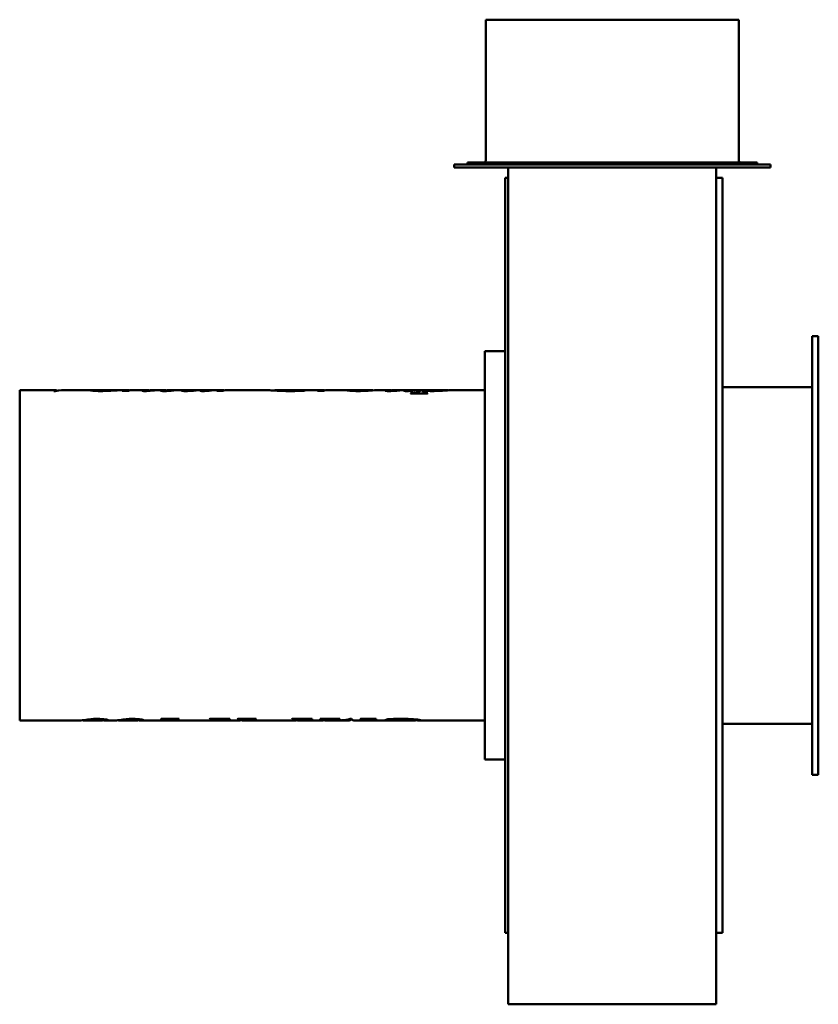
# Model space of a CAD drawing. Header units: millimetres. Extents: x 224 to 616, y 56 to 538.
import ezdxf

# ---------------------------------------------------------------- set-up
doc = ezdxf.new("R2010")
doc.units = ezdxf.units.MM
doc.header["$LTSCALE"] = 2
doc.layers.add('Widoczne (ISO)', color=7, linetype='Continuous', lineweight=50)

msp = doc.modelspace()

# ---------------------------------------------------------------- linework, layer by layer
at = {"layer": 'Widoczne (ISO)'}
for p, q in [((576.75, 538.25), (452.75, 538.25)), ((452.75, 538.25), (452.75, 469.25)), ((576.75, 538.25), (576.75, 469.25)), ((585.75, 468.25), (443.75, 468.25)), ((443.75, 468.25), (443.75, 467.25)), ((585.75, 468.25), (585.75, 467.25)), ((592.25, 467.25), (437.25, 467.25)), ((437.25, 465.75), (437.25, 467.25)), ((437.25, 465.75), (463.75, 465.75)), ((463.75, 465.75), (463.75, 270.75)), ((463.75, 465.75), (465.25, 465.75)), ((465.25, 465.75), (466.25, 465.75)), ((466.25, 465.75), (465.25, 465.75)), ((466.25, 465.75), (466.25, 465.75)), ((466.25, 465.75), (563.25, 465.75)), ((563.25, 465.75), (564.25, 465.75)), ((564.25, 465.75), (563.25, 465.75)), ((564.25, 465.75), (564.25, 465.75)), ((564.25, 465.75), (565.75, 465.75)), ((565.75, 465.75), (592.25, 465.75)), ((565.75, 465.75), (565.75, 270.75)), ((592.25, 465.75), (592.25, 467.25)), ((462.25, 460.75), (462.25, 90.75)), ((463.75, 460.75), (462.25, 460.75)), ((565.75, 460.75), (568.75, 460.75)), ((568.75, 460.75), (568.75, 90.75)), ((612.75, 383.25), (612.75, 168.25)), ((612.75, 383.25), (615.75, 383.25)), ((615.75, 383.25), (615.75, 168.25)), ((452.25, 375.75), (452.25, 175.75)), ((452.25, 375.75), (462.25, 375.75)), ((568.75, 358.25), (612.75, 358.25)), ((224.25, 356.75), (224.25, 194.75)), ((241.91, 356.75), (224.25, 356.75)), ((241.67, 356.26), (241.02, 356.26)), ((244.69, 356.61), (244.69, 356.7)), ((246.84, 356.75), (244.98, 356.75)), ((259.52, 356.75), (248.25, 356.75)), ((261.69, 356.32), (261.69, 356.69)), ((261.91, 356.74), (261.91, 356.75)), ((265.86, 356.75), (262.15, 356.75)), ((276.86, 356.75), (268.88, 356.75)), ((271.65, 356.6), (271.65, 356.65)), ((277.08, 356.32), (274.44, 356.32)), ((279.4, 356.72), (279.4, 356.75)), ((279.66, 356.75), (279.5, 356.75)), ((286.45, 356.75), (280.84, 356.75)), ((287.18, 356.33), (287.18, 356.5)), ((288.02, 356.39), (288.02, 356.47)), ((295.23, 356.75), (289.22, 356.75)), ((289.83, 356.56), (289.83, 356.63)), ((296.1, 356.3), (296.1, 356.48)), ((297.57, 356.39), (297.57, 356.48)), ((305.46, 356.75), (298.03, 356.75)), ((299.26, 356.55), (299.26, 356.63)), ((306.4, 356.29), (306.4, 356.53)), ((314.05, 356.75), (308.3, 356.75)), ((314.69, 356.28), (314.69, 356.75)), ((315.5, 356.32), (315.5, 356.49)), ((323.26, 356.75), (317.28, 356.75)), ((317.73, 356.53), (317.73, 356.62)), ((323.55, 356.32), (320.85, 356.32)), ((325.48, 356.72), (325.48, 356.75)), ((326.07, 356.75), (325.76, 356.75)), ((345.83, 356.75), (326.95, 356.75)), ((349.36, 356.47), (349.36, 356.75)), ((362.53, 356.75), (349.38, 356.75)), ((360.63, 356.32), (360.63, 356.47)), ((362.75, 356.4), (362.75, 356.74)), ((362.75, 356.67), (364.63, 356.67)), ((372.61, 356.75), (365.71, 356.75)), ((372.91, 356.32), (370.2, 356.32)), ((374.83, 356.72), (374.83, 356.75)), ((375.43, 356.75), (375.11, 356.75)), ((385.22, 356.75), (376.3, 356.75)), ((387.53, 356.33), (387.53, 356.63)), ((397.02, 356.75), (388.33, 356.75)), ((397.44, 356.58), (397.44, 356.69)), ((405.21, 356.75), (400.12, 356.75)), ((406.14, 356.29), (406.14, 356.53)), ((413.79, 356.75), (408.04, 356.75)), ((414.44, 356.28), (414.44, 356.75)), ((415.24, 356.32), (415.24, 356.49)), ((424.18, 355.15), (415.85, 355.15)), ((416.02, 355.15), (416.02, 355.28)), ((422.97, 356.75), (417.02, 356.75)), ((417.48, 356.53), (417.48, 356.62)), ((421.65, 355.15), (421.65, 355.5)), ((423.77, 356.34), (423.77, 356.49)), ((433.62, 356.75), (425.7, 356.75)), ((434.08, 356.63), (434.08, 356.69)), ((452.25, 356.75), (436.48, 356.75)), ((463.75, 270.75), (463.75, 55.75)), ((565.75, 270.75), (565.75, 55.75)), ((253.04, 194.75), (224.25, 194.75)), ((264.05, 194.75), (256.16, 194.75)), ((260.73, 195.59), (260.73, 195.45)), ((265.13, 195.51), (265.13, 195.13)), ((270.42, 194.75), (267.2, 194.75)), ((281.43, 194.75), (273.55, 194.75)), ((278.11, 195.59), (278.11, 195.45)), ((282.51, 195.51), (282.51, 195.13)), ((293.45, 194.75), (284.58, 194.75)), ((293.65, 195.57), (302.39, 195.57)), ((295.94, 195.57), (295.94, 195.31)), ((327.13, 194.75), (296.08, 194.75)), ((300.3, 195.57), (300.3, 195.45)), ((302.14, 195.57), (302.14, 195.48)), ((314.45, 194.8), (305.66, 194.8)), ((306.35, 194.91), (315.15, 194.91)), ((314.45, 194.91), (314.45, 194.8)), ((317.46, 195.57), (327.27, 195.57)), ((324.99, 195.57), (324.99, 195.29)), ((327.12, 195.57), (327.12, 195.48)), ((328.15, 194.83), (328.15, 194.77)), ((331.02, 194.75), (330.43, 194.75)), ((331.18, 195.57), (340.16, 195.57)), ((333.71, 195.57), (333.71, 195.32)), ((358.25, 194.75), (334.07, 194.75)), ((337.17, 195.57), (337.17, 195.35)), ((338.17, 195.57), (338.17, 195.45)), ((339.95, 195.57), (339.95, 195.48)), ((349.2, 194.8), (340.4, 194.8)), ((341.1, 194.91), (349.89, 194.91)), ((349.2, 194.91), (349.2, 194.8)), ((358.38, 195.48), (357.61, 195.48)), ((357.8, 195.57), (367.7, 195.57)), ((360.85, 195.57), (360.85, 195.31)), ((371.72, 194.75), (361.24, 194.75)), ((365.04, 195.57), (365.04, 195.43)), ((367.52, 195.48), (367.07, 195.48)), ((367.52, 195.57), (367.52, 195.48)), ((371.88, 195.48), (371.48, 195.48)), ((371.63, 195.57), (381.2, 195.57)), ((374.38, 195.57), (374.38, 195.32)), ((377.9, 194.75), (374.74, 194.75)), ((378.6, 195.57), (378.6, 195.43)), ((385.43, 194.75), (379.38, 194.75)), ((381.03, 195.48), (380.56, 195.48)), ((381.03, 195.57), (381.03, 195.48)), ((384.58, 195.28), (384.58, 195.07)), ((386.25, 195.57), (386.95, 195.57)), ((391.29, 194.75), (388.34, 194.75)), ((391.34, 195.57), (399.01, 195.57)), ((398.99, 194.75), (392.58, 194.75)), ((393.82, 195.57), (393.82, 195.31)), ((394.82, 195.57), (394.82, 195.12)), ((395.95, 195.57), (395.95, 195.38)), ((398.84, 195.48), (398.37, 195.48)), ((398.84, 195.57), (398.84, 195.48)), ((408.52, 194.75), (399, 194.75)), ((405.49, 195.46), (405.49, 194.78)), ((407.52, 195.56), (407.52, 195.36)), ((408.24, 194.76), (408.71, 194.76)), ((408.52, 194.76), (408.52, 194.75)), ((418.09, 194.75), (408.53, 194.75)), ((418.33, 195.37), (418.33, 194.8)), ((452.25, 194.75), (421.5, 194.75)), ((568.75, 193.25), (612.75, 193.25)), ((452.25, 175.75), (462.25, 175.75)), ((612.75, 168.25), (615.75, 168.25)), ((463.75, 90.75), (462.25, 90.75)), ((565.75, 90.75), (568.75, 90.75)), ((463.75, 55.75), (465.25, 55.75)), ((465.25, 55.75), (466.25, 55.75)), ((466.25, 55.75), (563.25, 55.75)), ((563.25, 55.75), (564.25, 55.75)), ((564.25, 55.75), (565.75, 55.75))]:
    msp.add_line(p, q, dxfattribs=at)
for centre, start, end in [((451.75, 469.25), 270, 0), ((577.75, 469.25), 180, 270)]:
    msp.add_arc(centre, 1, start, end, dxfattribs=at)
for points in [[(241.02, 356.26), (241.57, 356.87), (242.12, 356.91), (242.66, 356.4)], [(248.25, 356.75), (246.06, 356.75), (243.87, 356.59), (241.67, 356.26)], [(244.69, 356.7), (245.64, 356.75), (246.59, 356.76), (247.55, 356.75)], [(244.98, 356.75), (244.89, 356.75), (244.79, 356.74), (244.69, 356.7)], [(261.79, 356.74), (261.72, 356.72), (261.69, 356.71), (261.69, 356.69)], [(267.46, 356.75), (266.11, 356.75), (264.22, 356.74), (261.79, 356.74)], [(261.91, 356.75), (263.7, 356.75), (265.16, 356.76), (266.28, 356.75)], [(262.15, 356.75), (262.07, 356.75), (261.98, 356.75), (261.91, 356.75)], [(272, 356.62), (269.21, 356.46), (266.54, 356.28), (264, 356.28)], [(266.28, 356.75), (266.63, 356.75), (266.96, 356.75), (267.26, 356.75)], [(268.88, 356.75), (268.43, 356.75), (267.96, 356.75), (267.46, 356.75)], [(271.65, 356.65), (271.77, 356.64), (271.89, 356.63), (272, 356.62)], [(274.44, 356.32), (275.5, 356.7), (276.57, 356.83), (277.63, 356.71)], [(277.95, 356.57), (277.66, 356.5), (277.37, 356.42), (277.08, 356.32)], [(277.63, 356.71), (277.93, 356.67), (278.11, 356.63), (278.18, 356.61)], [(279.46, 356.72), (278.85, 356.7), (278.35, 356.65), (277.95, 356.57)], [(279.4, 356.75), (279.7, 356.76), (280, 356.75), (280.28, 356.75)], [(279.5, 356.75), (279.47, 356.75), (279.43, 356.75), (279.4, 356.75)], [(280.84, 356.75), (280.39, 356.75), (279.93, 356.75), (279.46, 356.72)], [(284.3, 356.42), (284.3, 356.47), (284.53, 356.56), (284.99, 356.63)], [(284.99, 356.63), (285.77, 356.76), (286.55, 356.79), (287.34, 356.71)], [(287.42, 356.34), (286.76, 356.3), (286.18, 356.28), (285.67, 356.28)], [(287.59, 356.61), (287.32, 356.56), (287.18, 356.51), (287.18, 356.5)], [(287.34, 356.71), (287.57, 356.69), (287.71, 356.66), (287.77, 356.64)], [(290.38, 356.61), (289.33, 356.52), (288.34, 356.41), (287.42, 356.34)], [(287.57, 356.45), (287.69, 356.45), (287.84, 356.46), (288.02, 356.47)], [(289.22, 356.75), (288.67, 356.75), (288.13, 356.71), (287.59, 356.61)], [(288.02, 356.47), (288.57, 356.51), (289.17, 356.57), (289.83, 356.63)], [(289.83, 356.63), (290.01, 356.62), (290.19, 356.61), (290.38, 356.61)], [(293.36, 356.44), (293.36, 356.5), (293.56, 356.58), (293.97, 356.65)], [(293.97, 356.65), (294.85, 356.8), (295.73, 356.79), (296.61, 356.62)], [(296.93, 356.34), (296.31, 356.3), (295.68, 356.28), (295.04, 356.28)], [(296.69, 356.64), (296.3, 356.57), (296.1, 356.51), (296.1, 356.48)], [(296.53, 356.43), (296.8, 356.43), (297.14, 356.45), (297.57, 356.48)], [(298.03, 356.75), (297.59, 356.75), (297.14, 356.72), (296.69, 356.64)], [(299.85, 356.61), (298.83, 356.51), (297.85, 356.4), (296.93, 356.34)], [(297.57, 356.48), (297.82, 356.5), (298.38, 356.56), (299.26, 356.63)], [(299.26, 356.63), (299.46, 356.62), (299.65, 356.61), (299.85, 356.61)], [(303.59, 356.47), (303.59, 356.54), (303.91, 356.65), (304.53, 356.71)], [(304.53, 356.71), (305.15, 356.77), (305.76, 356.77), (306.38, 356.71)], [(306.38, 356.71), (306.58, 356.69), (306.74, 356.67), (306.85, 356.65)], [(307.2, 356.69), (306.67, 356.63), (306.4, 356.56), (306.4, 356.53)], [(308.3, 356.75), (307.93, 356.75), (307.57, 356.73), (307.2, 356.69)], [(312.79, 356.41), (312.79, 356.45), (312.87, 356.5), (313.02, 356.54)], [(313.02, 356.54), (313.22, 356.6), (313.78, 356.75), (314.69, 356.75)], [(315.75, 356.34), (315.19, 356.3), (314.64, 356.28), (314.1, 356.28)], [(314.69, 356.75), (315.1, 356.73), (315.51, 356.71), (315.94, 356.63)], [(316.22, 356.68), (315.74, 356.61), (315.5, 356.53), (315.5, 356.49)], [(318.26, 356.59), (317.45, 356.5), (316.61, 356.4), (315.75, 356.34)], [(317.28, 356.75), (316.93, 356.75), (316.57, 356.73), (316.22, 356.68)], [(317.73, 356.62), (317.91, 356.61), (318.08, 356.6), (318.26, 356.59)], [(320.85, 356.32), (321.9, 356.7), (322.95, 356.83), (324, 356.71)], [(324.12, 356.52), (323.93, 356.46), (323.74, 356.4), (323.55, 356.32)], [(324, 356.71), (324.3, 356.68), (324.48, 356.64), (324.54, 356.61)], [(324.97, 356.67), (324.47, 356.61), (324.19, 356.54), (324.12, 356.52)], [(326.24, 356.75), (325.74, 356.74), (325.32, 356.71), (324.97, 356.67)], [(325.48, 356.75), (325.82, 356.76), (326.17, 356.76), (326.51, 356.75)], [(325.76, 356.75), (325.66, 356.75), (325.57, 356.75), (325.48, 356.75)], [(326.95, 356.75), (326.72, 356.75), (326.48, 356.75), (326.24, 356.75)], [(360.63, 356.47), (361.21, 356.65), (361.8, 356.74), (362.38, 356.75)], [(362.38, 356.75), (362.63, 356.76), (362.75, 356.75), (362.75, 356.74)], [(365.36, 356.75), (364.77, 356.72), (364.18, 356.61), (363.59, 356.43)], [(365.71, 356.76), (365.6, 356.75), (365.48, 356.75), (365.36, 356.75)], [(370.2, 356.32), (371.25, 356.7), (372.31, 356.83), (373.36, 356.71)], [(373.48, 356.52), (373.29, 356.46), (373.1, 356.4), (372.91, 356.32)], [(373.36, 356.71), (373.65, 356.68), (373.83, 356.64), (373.9, 356.61)], [(374.32, 356.67), (373.82, 356.61), (373.54, 356.54), (373.48, 356.52)], [(375.59, 356.75), (375.1, 356.74), (374.67, 356.71), (374.32, 356.67)], [(374.83, 356.75), (375.18, 356.76), (375.52, 356.76), (375.86, 356.75)], [(375.11, 356.75), (375.02, 356.75), (374.92, 356.75), (374.83, 356.75)], [(376.3, 356.75), (376.07, 356.75), (375.83, 356.75), (375.59, 356.75)], [(388.33, 356.75), (387.8, 356.75), (387.53, 356.71), (387.53, 356.63)], [(403.34, 356.47), (403.34, 356.54), (403.65, 356.65), (404.28, 356.71)], [(404.28, 356.71), (404.89, 356.77), (405.51, 356.77), (406.12, 356.71)], [(406.12, 356.71), (406.33, 356.69), (406.49, 356.67), (406.6, 356.65)], [(406.95, 356.69), (406.41, 356.63), (406.14, 356.56), (406.14, 356.53)], [(408.04, 356.75), (407.68, 356.75), (407.31, 356.73), (406.95, 356.69)], [(412.53, 356.41), (412.53, 356.45), (412.61, 356.5), (412.77, 356.54)], [(412.77, 356.54), (412.97, 356.6), (413.52, 356.75), (414.44, 356.75)], [(415.5, 356.34), (414.93, 356.3), (414.38, 356.28), (413.85, 356.28)], [(414.44, 356.75), (414.84, 356.73), (415.26, 356.71), (415.69, 356.63)], [(415.97, 356.68), (415.48, 356.61), (415.24, 356.53), (415.24, 356.49)], [(418, 356.59), (417.19, 356.5), (416.36, 356.4), (415.5, 356.34)], [(415.85, 355.15), (415.91, 355.19), (415.97, 355.23), (416.02, 355.28)], [(417.02, 356.75), (416.67, 356.75), (416.32, 356.73), (415.97, 356.68)], [(417.48, 356.62), (417.65, 356.61), (417.83, 356.6), (418, 356.59)], [(419.46, 355.84), (420.95, 356.61), (422.44, 356.9), (423.93, 356.69)], [(422.04, 355.79), (421.78, 355.65), (421.65, 355.55), (421.65, 355.5)], [(423.36, 356.36), (422.92, 356.22), (422.48, 356.02), (422.04, 355.79)], [(425.28, 356.74), (424.78, 356.72), (424.27, 356.63), (423.77, 356.49)], [(423.77, 356.49), (424.5, 356.42), (425.5, 356.38), (426.75, 356.38)], [(423.93, 356.69), (424.1, 356.66), (424.22, 356.64), (424.28, 356.62)], [(424.36, 355.28), (424.3, 355.23), (424.24, 355.19), (424.18, 355.15)], [(425.7, 356.75), (425.55, 356.75), (425.4, 356.75), (425.28, 356.74)], [(257.38, 194.87), (256.1, 194.65), (255.36, 194.77), (255.16, 194.98)], [(256.78, 195.2), (257.85, 195.34), (258.96, 195.47), (260.13, 195.55)], [(260.73, 195.45), (259.43, 195.29), (258.31, 195.03), (257.38, 194.87)], [(260.13, 195.55), (260.8, 195.6), (261.59, 195.63), (262.48, 195.63)], [(262.49, 195.54), (261.81, 195.54), (261.22, 195.51), (260.73, 195.45)], [(264.05, 194.75), (264.77, 194.75), (265.13, 194.92), (265.13, 195.13)], [(266.18, 194.83), (265.83, 194.87), (265.45, 194.92), (265.05, 194.97)], [(267.66, 194.87), (267.66, 194.73), (267.17, 194.72), (266.18, 194.83)], [(274.77, 194.87), (273.48, 194.65), (272.74, 194.77), (272.54, 194.98)], [(274.16, 195.2), (275.23, 195.34), (276.34, 195.47), (277.51, 195.55)], [(278.11, 195.45), (276.81, 195.29), (275.69, 195.03), (274.77, 194.87)], [(277.51, 195.55), (278.19, 195.6), (278.97, 195.63), (279.86, 195.63)], [(279.88, 195.54), (279.19, 195.54), (278.6, 195.51), (278.11, 195.45)], [(281.43, 194.75), (282.15, 194.75), (282.51, 194.92), (282.51, 195.13)], [(283.56, 194.83), (283.21, 194.87), (282.84, 194.92), (282.43, 194.97)], [(285.04, 194.87), (285.04, 194.73), (284.55, 194.72), (283.56, 194.83)], [(293.45, 194.75), (294.12, 194.75), (294.8, 194.86), (295.47, 195.06)], [(293.48, 195.48), (293.54, 195.51), (293.59, 195.54), (293.65, 195.57)], [(298.1, 195.06), (296.99, 194.72), (295.88, 194.66), (294.76, 194.88)], [(295.47, 195.06), (295.79, 195.16), (295.94, 195.25), (295.94, 195.31)], [(299.25, 195.35), (298.87, 195.29), (298.49, 195.18), (298.1, 195.06)], [(300.3, 195.45), (299.84, 195.43), (299.49, 195.39), (299.25, 195.35)], [(302.14, 195.48), (301.22, 195.48), (300.6, 195.47), (300.3, 195.45)], [(302.39, 195.57), (302.31, 195.54), (302.22, 195.51), (302.14, 195.48)], [(305.66, 194.8), (305.89, 194.83), (306.12, 194.87), (306.35, 194.91)], [(315.15, 194.91), (314.91, 194.87), (314.68, 194.83), (314.45, 194.8)], [(317.27, 195.48), (317.33, 195.51), (317.4, 195.54), (317.46, 195.57)], [(328.15, 194.77), (326.25, 194.71), (324.34, 194.82), (322.44, 195.08)], [(324.99, 195.29), (324.99, 195.25), (325.05, 195.22), (325.16, 195.18)], [(325.16, 195.18), (325.25, 195.16), (325.58, 195.1), (326.14, 195.03)], [(326.14, 195.03), (327.57, 194.85), (329, 194.75), (330.43, 194.75)], [(327.27, 195.57), (327.22, 195.54), (327.17, 195.51), (327.12, 195.48)], [(328.81, 194.79), (328.59, 194.8), (328.37, 194.8), (328.15, 194.81)], [(330.89, 195.48), (330.99, 195.51), (331.08, 195.54), (331.18, 195.57)], [(331.02, 194.75), (331.74, 194.75), (332.45, 194.86), (333.17, 195.08)], [(336.08, 195.05), (334.91, 194.7), (333.73, 194.66), (332.56, 194.92)], [(333.17, 195.08), (333.53, 195.18), (333.71, 195.27), (333.71, 195.32)], [(337.17, 195.35), (336.87, 195.3), (336.51, 195.18), (336.08, 195.05)], [(338.17, 195.45), (337.71, 195.43), (337.38, 195.39), (337.17, 195.35)], [(339.95, 195.48), (339.06, 195.48), (338.47, 195.47), (338.17, 195.45)], [(340.16, 195.57), (340.09, 195.54), (340.02, 195.51), (339.95, 195.48)], [(340.4, 194.8), (340.63, 194.83), (340.87, 194.87), (341.1, 194.91)], [(349.89, 194.91), (349.66, 194.87), (349.43, 194.83), (349.2, 194.8)], [(357.61, 195.48), (357.68, 195.51), (357.74, 195.54), (357.8, 195.57)], [(358.25, 194.75), (358.83, 194.75), (359.41, 194.83), (359.98, 194.99)], [(363.03, 194.99), (361.93, 194.7), (360.83, 194.68), (359.73, 194.92)], [(359.98, 194.99), (360.56, 195.12), (360.85, 195.26), (360.85, 195.31)], [(367.07, 195.48), (366.19, 195.48), (365.51, 195.46), (365.04, 195.43)], [(367.7, 195.57), (367.64, 195.54), (367.58, 195.51), (367.52, 195.48)], [(371.48, 195.48), (371.53, 195.51), (371.58, 195.54), (371.63, 195.57)], [(371.72, 194.75), (372.48, 194.75), (373.24, 194.88), (374, 195.13)], [(373.92, 195.43), (373.49, 195.46), (372.8, 195.48), (371.88, 195.48)], [(376.5, 194.99), (375.41, 194.7), (374.33, 194.68), (373.24, 194.92)], [(374.38, 195.32), (374.38, 195.36), (374.23, 195.4), (373.92, 195.43)], [(374, 195.13), (374.25, 195.2), (374.38, 195.27), (374.38, 195.32)], [(377.9, 194.75), (380.69, 194.76), (383.47, 195.03), (386.25, 195.57)], [(380.56, 195.48), (379.71, 195.48), (379.05, 195.47), (378.6, 195.43)], [(384.58, 195.07), (382.6, 194.83), (380.62, 194.73), (378.64, 194.76)], [(381.2, 195.57), (381.14, 195.54), (381.08, 195.51), (381.03, 195.48)], [(386.81, 195.57), (386.07, 194.69), (385.32, 194.52), (384.58, 195.07)], [(386.95, 195.57), (387.41, 195.03), (387.88, 194.76), (388.34, 194.75)], [(391.16, 195.48), (391.22, 195.51), (391.28, 195.54), (391.34, 195.57)], [(391.29, 194.75), (391.96, 194.75), (392.63, 194.86), (393.3, 195.06)], [(394.82, 195.12), (393.86, 194.81), (392.89, 194.69), (391.93, 194.79)], [(393.3, 195.06), (393.65, 195.16), (393.82, 195.26), (393.82, 195.31)], [(395.95, 195.38), (395.58, 195.34), (395.21, 195.24), (394.82, 195.12)], [(398.37, 195.48), (397.26, 195.48), (396.45, 195.45), (395.95, 195.38)], [(399.01, 195.57), (398.95, 195.54), (398.9, 195.51), (398.84, 195.48)], [(398.99, 194.75), (399.04, 194.75), (399.09, 194.76), (399.14, 194.76)], [(402.07, 194.78), (402.26, 194.78), (402.57, 194.8), (402.99, 194.88)], [(402.99, 194.88), (403.56, 194.99), (404.12, 195.17), (404.69, 195.42)], [(405.85, 194.85), (405.61, 194.81), (405.49, 194.79), (405.49, 194.78)], [(405.49, 194.78), (405.49, 194.77), (405.64, 194.76), (405.93, 194.76)], [(407.52, 195.36), (406.97, 195.12), (406.41, 194.95), (405.85, 194.85)], [(405.93, 194.76), (406.4, 194.76), (407.17, 194.76), (408.24, 194.76)], [(408.71, 194.76), (408.64, 194.75), (408.58, 194.75), (408.52, 194.75)], [(418.09, 194.75), (418.25, 194.75), (418.33, 194.77), (418.33, 194.8)]]:
    msp.add_open_spline(points, degree=3, dxfattribs=at)
for points, knots in [([(258.79, 356.67), (258.79, 356.75), (259.33, 356.78), (260.42, 356.73), (260.81, 356.72), (261.23, 356.7), (261.69, 356.67)], [0, 0, 0, 0, 1, 1, 1, 1.358636, 1.358636, 1.358636, 1.358636]), ([(264, 356.28), (262.28, 356.28), (260.98, 356.34), (260.1, 356.44), (259.23, 356.53), (258.79, 356.62), (258.79, 356.67)], [0, 0, 0, 0, 1, 1, 1, 2, 2, 2, 2]), ([(261.69, 356.69), (261.69, 356.65), (262.07, 356.6), (262.83, 356.54), (263.59, 356.49), (264.51, 356.45), (265.59, 356.45)], [0, 0, 0, 0, 1, 1, 1, 2, 2, 2, 2]), ([(265.59, 356.45), (266.46, 356.45), (267.29, 356.47), (268.08, 356.5), (268.88, 356.53), (270.07, 356.59), (271.65, 356.65)], [0, 0, 0, 0, 1, 1, 1, 2, 2, 2, 2]), ([(285.67, 356.28), (285.25, 356.28), (284.92, 356.29), (284.67, 356.32), (284.42, 356.34), (284.3, 356.38), (284.3, 356.42)], [0, 0, 0, 0, 1, 1, 1, 2, 2, 2, 2]), ([(287.18, 356.5), (287.18, 356.49), (287.22, 356.47), (287.31, 356.47), (287.39, 356.46), (287.48, 356.45), (287.57, 356.45)], [0, 0, 0, 0, 1, 1, 1, 2, 2, 2, 2]), ([(295.04, 356.28), (294.55, 356.28), (294.14, 356.29), (293.83, 356.33), (293.51, 356.36), (293.36, 356.4), (293.36, 356.44)], [0, 0, 0, 0, 1, 1, 1, 2, 2, 2, 2]), ([(296.1, 356.48), (296.1, 356.47), (296.15, 356.45), (296.23, 356.44), (296.32, 356.44), (296.42, 356.43), (296.53, 356.43)], [0, 0, 0, 0, 1, 1, 1, 2, 2, 2, 2]), ([(305.59, 356.28), (305.03, 356.28), (304.56, 356.3), (304.17, 356.33), (303.79, 356.37), (303.59, 356.42), (303.59, 356.47)], [0, 0, 0, 0, 1, 1, 1, 2, 2, 2, 2]), ([(314.69, 356.75), (312.61, 356.74), (310.87, 356.56), (309.47, 356.45), (308.06, 356.35), (306.77, 356.28), (305.59, 356.28)], [0, 0, 0, 0, 1, 1, 1, 2, 2, 2, 2]), ([(306.4, 356.53), (306.4, 356.51), (306.47, 356.49), (306.62, 356.48), (306.77, 356.47), (306.98, 356.47), (307.24, 356.47)], [0, 0, 0, 0, 1, 1, 1, 2, 2, 2, 2]), ([(307.24, 356.47), (307.65, 356.47), (308.17, 356.48), (308.83, 356.51), (309.48, 356.54), (310.35, 356.61), (311.44, 356.67), (312.52, 356.73), (313.42, 356.76), (314.12, 356.75), (314.22, 356.75), (314.32, 356.75), (314.42, 356.75)], [0, 0, 0, 0, 1, 1, 1, 2, 2, 2, 3, 3, 3, 3.138168, 3.138168, 3.138168, 3.138168]), ([(314.1, 356.28), (313.71, 356.28), (313.39, 356.29), (313.15, 356.32), (312.91, 356.34), (312.79, 356.38), (312.79, 356.41)], [0, 0, 0, 0, 1, 1, 1, 2, 2, 2, 2]), ([(315.5, 356.49), (315.5, 356.48), (315.52, 356.46), (315.58, 356.46), (315.64, 356.45), (315.72, 356.44), (315.83, 356.44)], [0, 0, 0, 0, 1, 1, 1, 2, 2, 2, 2]), ([(315.83, 356.44), (315.99, 356.44), (316.16, 356.45), (316.34, 356.47), (316.52, 356.48), (316.99, 356.55), (317.73, 356.62)], [0, 0, 0, 0, 1, 1, 1, 2, 2, 2, 2]), ([(356.53, 356.26), (354.01, 356.26), (351.97, 356.32), (350.4, 356.4), (348.83, 356.49), (347.67, 356.59), (346.92, 356.67), (346.31, 356.73), (345.95, 356.75), (345.83, 356.75)], [0, 0, 0, 0, 1, 1, 1, 2, 2, 2, 2.807439, 2.807439, 2.807439, 2.807439]), ([(349.36, 356.75), (349.36, 356.77), (349.94, 356.69), (351.1, 356.59), (352.27, 356.49), (354.06, 356.4), (356.5, 356.4)], [0, 0, 0, 0, 1, 1, 1, 2, 2, 2, 2]), ([(356.5, 356.4), (357.1, 356.4), (357.67, 356.4), (358.2, 356.41), (358.74, 356.42), (359.55, 356.45), (360.63, 356.47)], [0, 0, 0, 0, 1, 1, 1, 2, 2, 2, 2]), ([(363.59, 356.43), (361.97, 356.37), (360.67, 356.32), (359.67, 356.3), (358.68, 356.27), (357.63, 356.26), (356.53, 356.26)], [0, 0, 0, 0, 1, 1, 1, 2, 2, 2, 2]), ([(384.63, 356.69), (384.63, 356.76), (385.13, 356.77), (386.13, 356.73), (386.55, 356.71), (387.02, 356.69), (387.54, 356.66)], [0, 0, 0, 0, 1, 1, 1, 1.413506, 1.413506, 1.413506, 1.413506]), ([(390.12, 356.28), (388.5, 356.28), (387.18, 356.34), (386.16, 356.43), (385.14, 356.52), (384.63, 356.62), (384.63, 356.69)], [0, 0, 0, 0, 1, 1, 1, 2, 2, 2, 2]), ([(387.53, 356.63), (387.53, 356.57), (387.82, 356.5), (388.39, 356.45), (388.96, 356.4), (389.67, 356.37), (390.53, 356.37)], [0, 0, 0, 0, 1, 1, 1, 2, 2, 2, 2]), ([(400.12, 356.75), (399.89, 356.75), (399.5, 356.73), (398.93, 356.69), (397.99, 356.62), (396.68, 356.52), (395, 356.43), (393.33, 356.33), (391.7, 356.28), (390.12, 356.28)], [0.393537, 0.393537, 0.393537, 0.393537, 1, 1, 1, 2, 2, 2, 3, 3, 3, 3]), ([(390.53, 356.37), (392.21, 356.37), (393.78, 356.52), (395.24, 356.64), (396.7, 356.77), (397.44, 356.79), (397.44, 356.69)], [0, 0, 0, 0, 1, 1, 1, 2, 2, 2, 2]), ([(405.34, 356.28), (404.78, 356.28), (404.3, 356.3), (403.92, 356.33), (403.53, 356.37), (403.34, 356.42), (403.34, 356.47)], [0, 0, 0, 0, 1, 1, 1, 2, 2, 2, 2]), ([(414.44, 356.75), (412.36, 356.74), (410.62, 356.56), (409.21, 356.45), (407.81, 356.35), (406.51, 356.28), (405.34, 356.28)], [0, 0, 0, 0, 1, 1, 1, 2, 2, 2, 2]), ([(406.14, 356.53), (406.14, 356.51), (406.22, 356.49), (406.37, 356.48), (406.52, 356.47), (406.72, 356.47), (406.99, 356.47)], [0, 0, 0, 0, 1, 1, 1, 2, 2, 2, 2]), ([(406.99, 356.47), (407.39, 356.47), (407.92, 356.48), (408.57, 356.51), (409.23, 356.54), (410.1, 356.61), (411.18, 356.67), (412.27, 356.73), (413.16, 356.76), (413.87, 356.75), (413.97, 356.75), (414.06, 356.75), (414.16, 356.75)], [0, 0, 0, 0, 1, 1, 1, 2, 2, 2, 3, 3, 3, 3.138168, 3.138168, 3.138168, 3.138168]), ([(413.85, 356.28), (413.46, 356.28), (413.14, 356.29), (412.9, 356.32), (412.66, 356.34), (412.53, 356.38), (412.53, 356.41)], [0, 0, 0, 0, 1, 1, 1, 2, 2, 2, 2]), ([(415.24, 356.49), (415.24, 356.48), (415.27, 356.46), (415.33, 356.46), (415.39, 356.45), (415.47, 356.44), (415.57, 356.44)], [0, 0, 0, 0, 1, 1, 1, 2, 2, 2, 2]), ([(415.57, 356.44), (415.73, 356.44), (415.9, 356.45), (416.08, 356.47), (416.27, 356.48), (416.73, 356.55), (417.48, 356.62)], [0, 0, 0, 0, 1, 1, 1, 2, 2, 2, 2]), ([(416.02, 355.28), (417.12, 355.29), (417.86, 355.32), (418.25, 355.38), (418.64, 355.44), (419.04, 355.61), (419.46, 355.84)], [0, 0, 0, 0, 1, 1, 1, 2, 2, 2, 2]), ([(421.65, 355.5), (421.65, 355.46), (421.72, 355.42), (421.86, 355.38), (422, 355.35), (422.22, 355.32), (422.52, 355.3), (422.83, 355.29), (423.44, 355.28), (424.36, 355.28)], [0, 0, 0, 0, 1, 1, 1, 2, 2, 2, 3, 3, 3, 3]), ([(426.46, 356.28), (425.87, 356.28), (425.34, 356.28), (424.89, 356.3), (424.43, 356.31), (423.92, 356.33), (423.36, 356.36)], [0, 0, 0, 0, 1, 1, 1, 2, 2, 2, 2]), ([(436.48, 356.75), (435.98, 356.75), (435.09, 356.71), (433.82, 356.61), (431.71, 356.45), (429.25, 356.28), (426.46, 356.28)], [0.398361, 0.398361, 0.398361, 0.398361, 1, 1, 1, 2, 2, 2, 2]), ([(426.75, 356.38), (427.38, 356.38), (428.01, 356.39), (428.65, 356.42), (429.29, 356.45), (429.92, 356.5), (430.53, 356.55), (431.15, 356.59), (431.7, 356.64), (432.19, 356.68), (432.68, 356.72), (433.12, 356.75), (433.5, 356.75), (433.89, 356.76), (434.08, 356.74), (434.08, 356.69)], [0, 0, 0, 0, 1, 1, 1, 2, 2, 2, 3, 3, 3, 4, 4, 4, 5, 5, 5, 5]), ([(253.04, 194.75), (253.21, 194.75), (253.42, 194.77), (253.67, 194.79), (254.41, 194.86), (255.44, 195.02), (256.78, 195.2)], [0.650933, 0.650933, 0.650933, 0.650933, 1, 1, 1, 2, 2, 2, 2]), ([(262.48, 195.63), (263.95, 195.63), (265.19, 195.53), (266.18, 195.38), (267.17, 195.23), (267.66, 195.01), (267.66, 194.87)], [0, 0, 0, 0, 1, 1, 1, 2, 2, 2, 2]), ([(265.13, 195.13), (265.13, 195.24), (264.87, 195.35), (264.35, 195.42), (263.84, 195.5), (263.22, 195.54), (262.49, 195.54)], [0, 0, 0, 0, 1, 1, 1, 2, 2, 2, 2]), ([(270.42, 194.75), (270.59, 194.75), (270.8, 194.77), (271.05, 194.79), (271.79, 194.86), (272.82, 195.02), (274.16, 195.2)], [0.650933, 0.650933, 0.650933, 0.650933, 1, 1, 1, 2, 2, 2, 2]), ([(279.86, 195.63), (281.34, 195.63), (282.57, 195.53), (283.56, 195.38), (284.55, 195.23), (285.04, 195.01), (285.04, 194.87)], [0, 0, 0, 0, 1, 1, 1, 2, 2, 2, 2]), ([(282.51, 195.13), (282.51, 195.24), (282.25, 195.35), (281.74, 195.42), (281.22, 195.5), (280.6, 195.54), (279.88, 195.54)], [0, 0, 0, 0, 1, 1, 1, 2, 2, 2, 2]), ([(295.94, 195.31), (295.94, 195.36), (295.8, 195.4), (295.51, 195.42), (295.22, 195.45), (294.55, 195.47), (293.48, 195.48)], [0, 0, 0, 0, 1, 1, 1, 2, 2, 2, 2]), ([(322.44, 195.08), (321.42, 195.21), (320.58, 195.34), (319.91, 195.4), (319.24, 195.45), (318.36, 195.48), (317.27, 195.48)], [0, 0, 0, 0, 1, 1, 1, 2, 2, 2, 2]), ([(327.12, 195.48), (326.34, 195.47), (325.79, 195.45), (325.47, 195.41), (325.15, 195.37), (324.99, 195.33), (324.99, 195.29)], [0, 0, 0, 0, 1, 1, 1, 2, 2, 2, 2]), ([(333.71, 195.32), (333.71, 195.36), (333.56, 195.4), (333.24, 195.43), (332.93, 195.45), (332.15, 195.47), (330.89, 195.48)], [0, 0, 0, 0, 1, 1, 1, 2, 2, 2, 2]), ([(360.85, 195.31), (360.85, 195.36), (360.66, 195.4), (360.3, 195.43), (359.94, 195.47), (359.3, 195.48), (358.38, 195.48)], [0, 0, 0, 0, 1, 1, 1, 2, 2, 2, 2]), ([(365.04, 195.43), (364.71, 195.4), (364.41, 195.36), (364.14, 195.3), (363.87, 195.24), (363.5, 195.12), (363.03, 194.99)], [0, 0, 0, 0, 1, 1, 1, 2, 2, 2, 2]), ([(378.6, 195.43), (378.25, 195.41), (377.94, 195.37), (377.65, 195.31), (377.37, 195.25), (376.99, 195.12), (376.5, 194.99)], [0, 0, 0, 0, 1, 1, 1, 2, 2, 2, 2]), ([(393.82, 195.31), (393.82, 195.36), (393.67, 195.4), (393.37, 195.42), (393.07, 195.45), (392.33, 195.47), (391.16, 195.48)], [0, 0, 0, 0, 1, 1, 1, 2, 2, 2, 2]), ([(399.14, 194.76), (400.02, 194.76), (400.65, 194.76), (401.05, 194.76), (401.44, 194.76), (401.78, 194.77), (402.07, 194.78)], [0, 0, 0, 0, 1, 1, 1, 2, 2, 2, 2]), ([(404.69, 195.42), (406.24, 195.5), (407.49, 195.57), (408.44, 195.6), (409.4, 195.63), (410.4, 195.65), (411.45, 195.65)], [0, 0, 0, 0, 1, 1, 1, 2, 2, 2, 2]), ([(411.49, 195.46), (410.91, 195.46), (410.37, 195.45), (409.85, 195.44), (409.34, 195.43), (408.56, 195.4), (407.52, 195.36)], [0, 0, 0, 0, 1, 1, 1, 2, 2, 2, 2]), ([(411.45, 195.65), (413.87, 195.65), (415.83, 195.57), (417.33, 195.46), (418.83, 195.34), (419.95, 195.19), (420.67, 195.06), (421.39, 194.93), (421.75, 194.84), (421.75, 194.8)], [0, 0, 0, 0, 1, 1, 1, 2, 2, 2, 3, 3, 3, 3]), ([(418.33, 194.8), (418.33, 194.88), (417.77, 195.03), (416.65, 195.19), (415.54, 195.35), (413.82, 195.46), (411.49, 195.46)], [0, 0, 0, 0, 1, 1, 1, 2, 2, 2, 2]), ([(421.75, 194.8), (421.75, 194.73), (421.33, 194.74), (420.5, 194.81), (419.89, 194.86), (419.16, 194.94), (418.33, 195.02)], [0, 0, 0, 0, 1, 1, 1, 1.733065, 1.733065, 1.733065, 1.733065])]:
    msp.add_open_spline(points, degree=3, knots=knots, dxfattribs=at)

doc.saveas('drawing.dxf')
